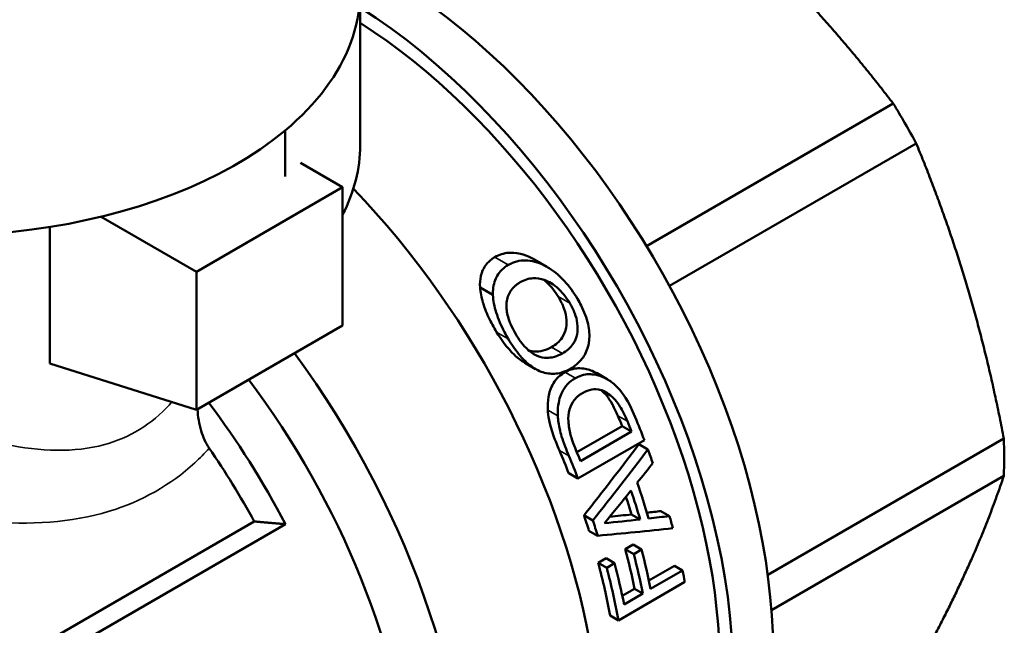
# Model space of a CAD drawing. Header units: millimetres. Extents: x 47 to 191, y 94 to 254.
# Tile 6 of 9: x 165 to 191, y 117 to 133. Entities that reach past the tile are written whole.
import ezdxf

# ---------------------------------------------------------------- set-up
doc = ezdxf.new("R2010")
doc.units = ezdxf.units.MM
doc.layers.add('Видимые тонкие (ГОСТ)', color=7, linetype='Continuous', lineweight=35)
doc.layers.add('Видимый контур (ГОСТ)', color=7, linetype='Continuous', lineweight=50)

msp = doc.modelspace()

# ---------------------------------------------------------------- linework, layer by layer
at = {"layer": 'Видимые тонкие (ГОСТ)'}
for p, q in [((177.939, 126.611), (177.58, 126.818)), ((178.891, 126.602), (178.548, 126.8)), ((179.575, 125.594), (179.264, 125.773)), ((177.937, 124.645), (177.627, 124.824)), ((178.711, 124.193), (178.528, 124.299)), ((179.379, 124.258), (179.09, 124.424)), ((179.723, 123.599), (179.447, 123.758)), ((179.256, 122.595), (178.991, 122.748)), ((181.108, 122.452), (180.856, 122.598)), ((179.551, 121.531), (179.299, 121.677))]:
    msp.add_line(p, q, dxfattribs=at)
for points, knots in [([(168.984, 122.965), (168.937, 122.911), (168.889, 122.858), (168.347, 122.301), (167.729, 121.954), (166.221, 121.605), (165.312, 121.668), (163.357, 122.103), (162.3, 122.499), (159.866, 123.568), (158.498, 124.291), (157.443, 124.9), (157.152, 125.068), (156.885, 125.228), (156.265, 125.617), (155.958, 125.829), (155.437, 126.256), (155.278, 126.453), (155.247, 126.652), (155.246, 126.67), (155.246, 126.689)], [4.422639, 4.422639, 4.422639, 4.422639, 4.455311, 4.455311, 4.778158, 4.778158, 5.160325, 5.160325, 5.579906, 5.579906, 6.147192, 6.147192, 6.147192, 6.303545, 6.303545, 6.553709, 6.553709, 6.878922, 6.878922, 6.913318, 6.913318, 6.913318, 6.913318]), ([(155.16, 126.261), (154.988, 126.142), (154.832, 126.027), (154.176, 125.504), (153.896, 125.143), (153.818, 124.466), (153.939, 124.155), (154.442, 123.559), (154.757, 123.284), (155.419, 122.819), (155.708, 122.636), (156.028, 122.451), (157.19, 121.78), (158.75, 121.088), (161.59, 120.187), (162.842, 119.896), (165.192, 119.691), (166.301, 119.752), (168.173, 120.318), (168.956, 120.76), (169.729, 121.471), (169.857, 121.601), (169.98, 121.736)], [-7.391128, -7.391128, -7.391128, -7.391128, -7.283267, -7.283267, -6.878922, -6.878922, -6.553709, -6.553709, -6.303545, -6.303545, -6.147192, -6.147192, -6.147192, -5.579906, -5.579906, -5.160325, -5.160325, -4.778158, -4.778158, -4.455311, -4.455311, -4.387183, -4.387183, -4.387183, -4.387183])]:
    msp.add_open_spline(points, degree=3, knots=knots, dxfattribs=at)
at = {"layer": 'Видимый контур (ГОСТ)'}
for p, q in [((173.996, 133.882), (173.996, 129.799)), ((181.617, 127.113), (188.183, 130.903)), ((171.999, 130.187), (171.999, 128.962)), ((182.229, 126.053), (188.794, 129.843)), ((172.404, 129.326), (173.529, 128.677)), ((173.529, 128.677), (169.64, 126.431)), ((173.529, 128.677), (173.529, 125.002)), ((169.64, 126.431), (167.106, 127.894)), ((165.735, 123.993), (165.735, 127.62)), ((178.965, 126.562), (178.624, 126.759)), ((169.64, 122.757), (169.64, 126.431)), ((177.529, 125.815), (177.186, 126.013)), ((173.529, 125.002), (169.64, 122.757)), ((165.735, 123.993), (169.64, 122.757)), ((178.665, 123.842), (178.377, 124.008)), ((180.569, 123.573), (180.3, 123.728)), ((180.66, 123.139), (180.416, 123.28)), ((179.763, 121.628), (180.97, 122.325)), ((181.219, 122.181), (179.858, 121.395)), ((181.219, 122.181), (180.97, 122.325)), ((179.793, 120.927), (181.561, 121.947)), ((184.843, 118.369), (191.126, 121.997)), ((181.655, 121.7), (181.412, 121.84)), ((179.793, 120.927), (179.548, 121.068)), ((184.941, 117.427), (191.126, 120.998)), ((182.23, 119.932), (182.002, 120.063)), ((162.551, 114.807), (171.178, 119.787)), ((180.188, 119.817), (179.953, 119.953)), ((181.446, 119.842), (181.216, 119.974)), ((163.026, 114.533), (172.006, 119.718)), ((180.317, 119.408), (180.086, 119.542)), ((181.052, 119.05), (181.261, 119.171)), ((181.277, 118.92), (181.052, 119.05)), ((181.486, 119.041), (181.261, 119.171)), ((181.486, 119.041), (181.277, 118.92)), ((180.332, 118.688), (180.541, 118.809)), ((180.767, 118.679), (180.541, 118.809)), ((180.557, 118.558), (180.332, 118.688)), ((180.767, 118.679), (180.557, 118.558)), ((181.68, 118.218), (182.359, 118.61)), ((182.578, 118.483), (181.727, 117.992)), ((182.578, 118.483), (182.359, 118.61)), ((180.869, 117.158), (182.637, 118.178)), ((180.973, 117.81), (181.299, 117.998)), ((181.518, 117.871), (181.299, 117.998)), ((181.518, 117.871), (181.019, 117.584)), ((180.869, 117.158), (180.651, 117.284))]:
    msp.add_line(p, q, dxfattribs=at)
for centre, major_axis, ratio, start_param, end_param in [((162.746, 133.882), (11.25, 0), 0.57735, 5.678086, 6.467093), ((174.555, 122.328), (7.375, -12.774), 0.57735, 0, 2.418942), ((173.494, 121.716), (7.375, -12.774), 0.57735, 6.118282, 8.591232), ((173.494, 121.716), (7.125, -12.341), 0.57735, 0.086628, 2.306356), ((182.121, 126.697), (-6.375, 11.042), 0.57735, 4.664391, 4.760387), ((162.746, 133.882), (11.25, 0), 0.57735, 4.196814, 5.678086), ((162.746, 129.799), (11.25, 0), 0.57735, 5.994161, 6.283185), ((169.958, 119.675), (7.375, -12.774), 0.57735, 0, 1.977468), ((166.423, 117.634), (7.375, -12.774), 0.57735, 5.906259, 8.046934), ((165.716, 117.225), (6.875, -11.908), 0.57735, 0, 1.777979), ((164.655, 116.613), (-6.875, 11.908), 0.57735, 4.640572, 4.919572), ((172.423, 121.098), (-7.125, 12.341), 0.57735, 4.485111, 4.506202), ((172.423, 121.098), (7.275, -12.601), 0.57735, 1.330697, 1.351183), ((172.626, 121.215), (-7.275, 12.601), 0.57735, 4.44579, 4.491951), ((182.121, 126.697), (-6.375, 11.042), 0.57735, 3.878993, 3.974989), ((164.302, 116.409), (-6.625, 11.475), 0.57735, 4.673725, 4.846744), ((170.859, 120.194), (-7.125, 12.341), 0.57735, 4.457853, 4.504844), ((171.062, 120.312), (-7.275, 12.601), 0.57735, 4.472289, 4.492775), ((157.991, 112.765), (-30.621, -28.312), 0.267371, 2.098641, 2.165275), ((157.991, 112.765), (-31.265, -28.908), 0.267371, 2.08883, 2.153733), ((172.626, 121.215), (-7.275, 12.601), 0.57735, 4.399878, 4.427129), ((170.859, 120.194), (7.275, -12.601), 0.57735, 1.304198, 1.349864), ((158.192, 112.881), (-32.428, -29.589), 0.258794, 2.108258, 2.125698), ((172.132, 120.93), (-7.275, 12.601), 0.57735, 4.310613, 4.382438), ((158.362, 112.979), (-32.036, -29.359), 0.261629, 2.072254, 2.101565), ((171.932, 120.814), (7.275, -12.601), 0.57735, 1.175787, 1.23388), ((171.932, 120.814), (-7.125, 12.341), 0.57735, 4.326058, 4.362308), ((183.994, 127.778), (32.618, 4.407), 0.225131, 4.60941, 4.620922), ((170.859, 120.194), (-7.125, 12.341), 0.57735, 4.340452, 4.372037), ((170.859, 120.194), (7.275, -12.601), 0.57735, 1.189831, 1.220633), ((183.904, 127.726), (33.086, 4.35), 0.225871, 4.579589, 4.608372), ((183.904, 127.726), (32.404, 4.26), 0.225871, 4.581766, 4.599693), ((183.994, 127.778), (33.305, 4.5), 0.225131, 4.612264, 4.629025), ((172.626, 121.215), (-7.275, 12.601), 0.57735, 4.269205, 4.293852), ((182.868, 127.128), (32.195, 3.739), 0.228785, 4.606545, 4.668763), ((171.566, 120.603), (-7.125, 12.341), 0.57735, 4.189021, 4.27097), ((171.775, 120.724), (-7.275, 12.601), 0.57735, 4.183495, 4.263594), ((171.566, 120.603), (7.275, -12.601), 0.57735, 1.041902, 1.122001), ((170.859, 120.194), (-7.125, 12.341), 0.57735, 4.164956, 4.274597), ((170.859, 120.194), (7.275, -12.601), 0.57735, 1.018365, 1.125544), ((171.068, 120.315), (-7.275, 12.601), 0.57735, 4.183495, 4.267136), ((172.626, 121.215), (-7.275, 12.601), 0.57735, 4.159958, 4.183495)]:
    msp.add_ellipse(centre, major_axis=major_axis, ratio=ratio, start_param=start_param, end_param=end_param, dxfattribs=at)
for points, weights in [([(188.183, 130.903), (185.743, 134.09), (182.553, 136.845)], [1, 1.0625, 1]), ([(191.126, 121.997), (190.335, 126.137), (188.794, 129.843)], [1, 1.0625, 1]), ([(188.794, 115.844), (190.335, 118.637), (191.126, 120.998)], [1, 1.0625, 1]), ([(171.178, 119.787), (171.581, 119.752), (172.006, 119.718)], [1, 1.00030902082, 1.0000001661])]:
    msp.add_rational_spline(points, weights, degree=2, dxfattribs=at)
for points, knots in [([(177.58, 126.818), (177.692, 126.882), (177.816, 126.923), (178.024, 126.939), (178.13, 126.939), (178.361, 126.883), (178.456, 126.847), (178.548, 126.8)], [0, 0, 0, 0, 0.04751149, 0.04751149, 0.07125798, 0.07125798, 0.08829684, 0.08829684, 0.08829684, 0.08829684]), ([(177.186, 126.013), (177.18, 126.118), (177.187, 126.22), (177.234, 126.42), (177.278, 126.534), (177.422, 126.709), (177.496, 126.769), (177.58, 126.818)], [0, 0, 0, 0, 0.0348415, 0.0348415, 0.0725997, 0.0725997, 0.1001646, 0.1001646, 0.1001646, 0.1001646]), ([(177.939, 126.611), (177.877, 126.574), (177.819, 126.532), (177.719, 126.435), (177.678, 126.382), (177.59, 126.229), (177.546, 126.106), (177.529, 125.903), (177.528, 125.859), (177.529, 125.815)], [-0.1392805, -0.1392805, -0.1392805, -0.1392805, -0.1029357, -0.1029357, -0.0687107, -0.0687107, -0.0145115, -0.0145115, 0, 0, 0, 0]), ([(178.891, 126.602), (178.811, 126.642), (178.73, 126.675), (178.564, 126.718), (178.483, 126.73), (178.318, 126.732), (178.239, 126.723), (178.124, 126.693), (178.086, 126.68), (178.03, 126.657), (178.012, 126.649), (177.975, 126.63), (177.957, 126.621), (177.939, 126.611)], [-0.1121105, -0.1121105, -0.1121105, -0.1121105, -0.0844909, -0.0844909, -0.0572856, -0.0572856, -0.0293189, -0.0293189, -0.0149228, -0.0149228, -0.0075348, -0.0075348, 0, 0, 0, 0]), ([(179.779, 125.708), (179.679, 125.877), (179.564, 126.036), (179.33, 126.291), (179.195, 126.418), (178.981, 126.553), (178.936, 126.579), (178.891, 126.602)], [-0.1590272, -0.1590272, -0.1590272, -0.1590272, -0.0781719, -0.0781719, -0.0157892, -0.0157892, 0, 0, 0, 0]), ([(177.89, 125.572), (177.893, 125.628), (177.901, 125.682), (177.931, 125.786), (177.952, 125.835), (178, 125.921), (178.034, 125.973), (178.114, 126.05), (178.139, 126.072), (178.179, 126.101), (178.192, 126.111), (178.221, 126.13), (178.236, 126.139), (178.251, 126.148)], [-0.1212461, -0.1212461, -0.1212461, -0.1212461, -0.0880164, -0.0880164, -0.0538003, -0.0538003, -0.0246853, -0.0246853, -0.0126661, -0.0126661, -0.0064159, -0.0064159, 0, 0, 0, 0]), ([(178.251, 126.148), (178.306, 126.179), (178.363, 126.205), (178.48, 126.242), (178.539, 126.254), (178.697, 126.263), (178.796, 126.248), (178.959, 126.189), (179.083, 126.137), (179.365, 125.899), (179.48, 125.752), (179.575, 125.594)], [-0.3185369, -0.3185369, -0.3185369, -0.3185369, -0.2576642, -0.2576642, -0.2020286, -0.2020286, -0.1124668, -0.1124668, -0.0553401, -0.0553401, 0, 0, 0, 0]), ([(179.264, 125.773), (179.179, 125.912), (179.077, 126.044), (178.935, 126.176), (178.911, 126.196), (178.889, 126.215)], [0, 0, 0, 0, 0.04910214, 0.04910214, 0.05886586, 0.05886586, 0.05886586, 0.05886586]), ([(177.627, 124.824), (177.549, 124.952), (177.477, 125.083), (177.342, 125.373), (177.295, 125.505), (177.223, 125.748), (177.195, 125.882), (177.186, 126.013)], [0, 0, 0, 0, 0.0448996, 0.0448996, 0.0971237, 0.0971237, 0.1602846, 0.1602846, 0.1602846, 0.1602846]), ([(177.529, 125.815), (177.535, 125.662), (177.568, 125.503), (177.672, 125.168), (177.746, 124.996), (177.868, 124.765), (177.902, 124.705), (177.937, 124.645)], [-0.1287651, -0.1287651, -0.1287651, -0.1287651, -0.0785335, -0.0785335, -0.0208197, -0.0208197, 0, 0, 0, 0]), ([(178.139, 124.765), (178.027, 124.953), (177.966, 125.109), (177.9, 125.345), (177.884, 125.46), (177.89, 125.572)], [-0.07565514, -0.07565514, -0.07565514, -0.07565514, -0.03708384, -0.03708384, 0, 0, 0, 0]), ([(179.09, 124.424), (179.199, 124.487), (179.301, 124.57), (179.425, 124.756), (179.461, 124.844), (179.489, 125.007), (179.497, 125.102), (179.465, 125.318), (179.438, 125.412), (179.364, 125.596), (179.317, 125.686), (179.264, 125.773)], [0, 0, 0, 0, 0.0463192, 0.0463192, 0.0791541, 0.0791541, 0.1005116, 0.1005116, 0.1172068, 0.1172068, 0.1342619, 0.1342619, 0.1342619, 0.1342619]), ([(179.575, 125.594), (179.627, 125.506), (179.673, 125.414), (179.74, 125.235), (179.764, 125.148), (179.793, 124.935), (179.783, 124.836), (179.751, 124.67), (179.713, 124.583), (179.586, 124.4), (179.486, 124.32), (179.379, 124.258)], [-0.1332636, -0.1332636, -0.1332636, -0.1332636, -0.1159869, -0.1159869, -0.1006482, -0.1006482, -0.07836, -0.07836, -0.0455844, -0.0455844, 0, 0, 0, 0]), ([(180.09, 124.593), (180.105, 124.738), (180.093, 124.886), (180.022, 125.206), (179.958, 125.372), (179.847, 125.591), (179.814, 125.65), (179.779, 125.708)], [-0.1201848, -0.1201848, -0.1201848, -0.1201848, -0.0735972, -0.0735972, -0.0203338, -0.0203338, 0, 0, 0, 0]), ([(178.377, 124.008), (178.28, 124.064), (178.188, 124.135), (177.898, 124.408), (177.739, 124.641), (177.627, 124.824)], [0.0076938, 0.0076938, 0.0076938, 0.0076938, 0.0440133, 0.0440133, 0.1300797, 0.1300797, 0.1300797, 0.1300797]), ([(178.711, 124.193), (178.657, 124.216), (178.605, 124.245), (178.491, 124.324), (178.442, 124.369), (178.306, 124.507), (178.216, 124.636), (178.139, 124.765)], [-0.07014866, -0.07014866, -0.07014866, -0.07014866, -0.05905729, -0.05905729, -0.04506506, -0.04506506, 0, 0, 0, 0]), ([(177.937, 124.645), (178.032, 124.485), (178.138, 124.33), (178.37, 124.062), (178.482, 123.961), (178.64, 123.856), (178.682, 123.831), (178.726, 123.809)], [-0.1080308, -0.1080308, -0.1080308, -0.1080308, -0.0603708, -0.0603708, -0.0161161, -0.0161161, 0, 0, 0, 0]), ([(179.593, 123.851), (179.711, 123.919), (179.819, 124.008), (179.964, 124.2), (180.027, 124.308), (180.076, 124.496), (180.085, 124.544), (180.09, 124.593)], [-0.1336738, -0.1336738, -0.1336738, -0.1336738, -0.0637507, -0.0637507, -0.0156981, -0.0156981, 0, 0, 0, 0]), ([(178.476, 124.34), (178.537, 124.32), (178.599, 124.309), (178.709, 124.305), (178.781, 124.308), (178.947, 124.352), (179.021, 124.384), (179.09, 124.424)], [0.00693154, 0.00693154, 0.00693154, 0.00693154, 0.02870672, 0.02870672, 0.0458577, 0.0458577, 0.06094872, 0.06094872, 0.06094872, 0.06094872]), ([(179.379, 124.258), (179.313, 124.22), (179.243, 124.189), (179.083, 124.143), (179.013, 124.139), (178.879, 124.14), (178.795, 124.157), (178.711, 124.193)], [-0.06213381, -0.06213381, -0.06213381, -0.06213381, -0.04751477, -0.04751477, -0.03009719, -0.03009719, 0, 0, 0, 0]), ([(178.726, 123.809), (178.845, 123.753), (178.965, 123.722), (179.197, 123.711), (179.317, 123.727), (179.501, 123.802), (179.548, 123.825), (179.593, 123.851)], [-0.1318233, -0.1318233, -0.1318233, -0.1318233, -0.0730449, -0.0730449, -0.0192209, -0.0192209, 0, 0, 0, 0]), ([(178.991, 122.748), (178.984, 122.868), (178.989, 122.986), (179.028, 123.209), (179.065, 123.341), (179.179, 123.527), (179.225, 123.584), (179.33, 123.682), (179.387, 123.723), (179.447, 123.758)], [0, 0, 0, 0, 0.0366463, 0.0366463, 0.0719206, 0.0719206, 0.0905764, 0.0905764, 0.1088944, 0.1088944, 0.1088944, 0.1088944]), ([(179.447, 123.758), (179.555, 123.82), (179.671, 123.856), (179.928, 123.867), (180.047, 123.837), (180.189, 123.786), (180.246, 123.759), (180.3, 123.728)], [0, 0, 0, 0, 0.0456369, 0.0456369, 0.0933206, 0.0933206, 0.1262017, 0.1262017, 0.1262017, 0.1262017]), ([(180.744, 123.448), (180.668, 123.513), (180.587, 123.567), (180.416, 123.65), (180.328, 123.677), (180.162, 123.705), (180.033, 123.717), (179.827, 123.652), (179.774, 123.628), (179.723, 123.599)], [-0.2163158, -0.2163158, -0.2163158, -0.2163158, -0.1480888, -0.1480888, -0.0799501, -0.0799501, -0.021568, -0.021568, 0, 0, 0, 0]), ([(179.723, 123.599), (179.647, 123.555), (179.576, 123.501), (179.455, 123.374), (179.407, 123.303), (179.327, 123.137), (179.278, 123.004), (179.255, 122.74), (179.254, 122.667), (179.256, 122.595)], [-0.201068, -0.201068, -0.201068, -0.201068, -0.1395737, -0.1395737, -0.082412, -0.082412, -0.0221537, -0.0221537, 0, 0, 0, 0]), ([(181.316, 122.558), (181.122, 123.024), (180.974, 123.213), (180.823, 123.374), (180.784, 123.412), (180.744, 123.448)], [-0.07008612, -0.07008612, -0.07008612, -0.07008612, -0.01739488, -0.01739488, 0, 0, 0, 0]), ([(179.538, 122.448), (179.532, 122.559), (179.541, 122.666), (179.594, 122.861), (179.636, 122.943), (179.721, 123.053), (179.755, 123.087), (179.809, 123.133), (179.829, 123.148), (179.87, 123.177), (179.891, 123.19), (179.913, 123.203)], [-0.1000394, -0.1000394, -0.1000394, -0.1000394, -0.066582, -0.066582, -0.0351245, -0.0351245, -0.0182459, -0.0182459, -0.0092905, -0.0092905, 0, 0, 0, 0]), ([(179.913, 123.203), (179.991, 123.248), (180.074, 123.283), (180.225, 123.309), (180.308, 123.312), (180.497, 123.255), (180.582, 123.205), (180.66, 123.139)], [-0.1199355, -0.1199355, -0.1199355, -0.1199355, -0.0695623, -0.0695623, -0.0334336, -0.0334336, 0, 0, 0, 0]), ([(180.856, 122.598), (180.812, 122.699), (180.764, 122.8), (180.646, 123.013), (180.597, 123.079), (180.519, 123.178), (180.466, 123.234), (180.407, 123.283)], [0, 0, 0, 0, 0.0335012, 0.0335012, 0.0746921, 0.0746921, 0.1438484, 0.1438484, 0.1438484, 0.1438484]), ([(180.66, 123.139), (180.789, 123.034), (180.867, 122.915), (180.981, 122.733), (181.05, 122.591), (181.108, 122.452)], [-0.06652654, -0.06652654, -0.06652654, -0.06652654, -0.04593507, -0.04593507, 0, 0, 0, 0]), ([(169.667, 122.772), (169.679, 122.579), (169.708, 122.384), (169.813, 122.034), (169.883, 121.877), (169.98, 121.736)], [0.1825879, 0.1825879, 0.1825879, 0.1825879, 0.256346, 0.256346, 0.3218352, 0.3218352, 0.3218352, 0.3218352]), ([(179.299, 121.677), (179.246, 121.802), (179.191, 121.934), (179.021, 122.407), (178.999, 122.605), (178.991, 122.748)], [0, 0, 0, 0, 0.0413467, 0.0413467, 0.1523159, 0.1523159, 0.1523159, 0.1523159]), ([(179.256, 122.595), (179.262, 122.477), (179.281, 122.355), (179.333, 122.126), (179.371, 121.99), (179.483, 121.698), (179.517, 121.614), (179.551, 121.531)], [-0.1649597, -0.1649597, -0.1649597, -0.1649597, -0.0947821, -0.0947821, -0.0271581, -0.0271581, 0, 0, 0, 0]), ([(179.747, 121.666), (179.659, 121.878), (179.618, 122.011), (179.566, 122.207), (179.546, 122.327), (179.538, 122.448)], [-0.06092972, -0.06092972, -0.06092972, -0.06092972, -0.03681822, -0.03681822, 0, 0, 0, 0])]:
    msp.add_open_spline(points, degree=3, knots=knots, dxfattribs=at)
msp.add_open_spline([(178.548, 126.8), (178.574, 126.787), (178.599, 126.773), (178.624, 126.759)], degree=3, dxfattribs=at)

doc.saveas('drawing.dxf')
